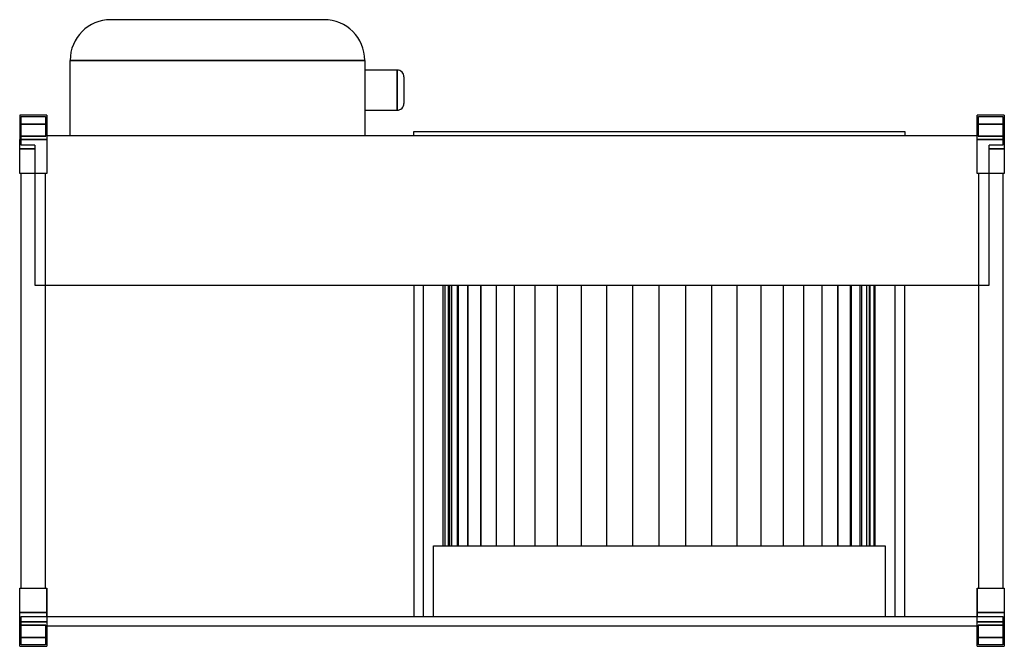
# Model space of a CAD drawing. Header units: millimetres. Extents: x -726 to 1, y -196 to 266.
import ezdxf

# ---------------------------------------------------------------- set-up
doc = ezdxf.new("R2010")
doc.units = ezdxf.units.MM
doc.layers.add('HIDDEN', color=7, linetype='Continuous')
doc.layers.add('THICK', color=7, linetype='Continuous')

msp = doc.modelspace()

# ---------------------------------------------------------------- linework, layer by layer
at = {"layer": 'HIDDEN'}
for p, q in [((-658.75, 266.5), (-658.75, 266.5)), ((-501.25, 266.5), (-501.25, 266.5)), ((-688.75, 236.5), (-471.25, 236.5)), ((-688.75, 236.5), (-688.75, 236.5)), ((-471.25, 236.5), (-471.25, 236.5)), ((-447.25, 214.53), (-447.25, 229.32)), ((-447.25, 214.53), (-447.25, 229.32)), ((-447.25, 229.32), (-447.25, 214.53)), ((-447.25, 199.72), (-447.25, 214.53)), ((-447.25, 199.72), (-447.25, 214.53)), ((-447.25, 214.53), (-447.25, 199.72)), ((-726, 196), (-726, 196)), ((-726, 196), (-726, 196)), ((-705.88, 189.5), (-726, 189.5)), ((-726, 189.5), (-705.88, 189.5)), ((-725, 195), (-706.88, 195)), ((-725, 174), (-725, 195)), ((-725, 195), (-725, 195)), ((-706.88, 195), (-706.88, 180.96)), ((-706.88, 195), (-706.88, 195)), ((-705.88, 196), (-705.88, 196)), ((-705.88, 196), (-705.88, 196)), ((-19.13, 196), (-19.13, 196)), ((-19.13, 189.5), (1, 189.5)), ((-19.13, 196), (-19.13, 196)), ((1, 189.5), (-19.13, 189.5)), ((-18.13, 195), (0, 195)), ((-18.13, 180.96), (-18.13, 195)), ((-18.13, 195), (-18.13, 195)), ((0, 195), (0, 174)), ((0, 195), (0, 195)), ((1, 196), (1, 196)), ((1, 196), (1, 196)), ((-726, 180.5), (-706.78, 180.5)), ((-706.78, 180.5), (-726, 180.5)), ((-726, 178), (-705.88, 178)), ((-706.88, 180.96), (-706.78, 180.96)), ((-706.88, 180.96), (-706.88, 180.96)), ((-706.78, 180.96), (-705.88, 180.96)), ((-706.78, 180.5), (-706.78, 180.96)), ((-706.78, 180.96), (-706.78, 180.96)), ((-706.78, 180.96), (-706.78, 180.96)), ((-705.88, 180.96), (-705.88, 180.96)), ((-705.88, 180.96), (-705.88, 180.96)), ((-705.88, 180.96), (-705.88, 180.96)), ((-705.88, 180.96), (-705.88, 180.96)), ((-688.75, 180.96), (-688.75, 180.96)), ((-471.25, 180.96), (-471.25, 180.96)), ((-19.13, 180.96), (-18.23, 180.96)), ((-19.13, 180.96), (-19.13, 180.96)), ((-19.13, 180.96), (-19.13, 180.96)), ((-19.13, 180.96), (-19.13, 180.96)), ((-19.13, 180.96), (-19.13, 180.96)), ((-19.13, 178), (1, 178)), ((-18.23, 180.96), (-18.13, 180.96)), ((-18.23, 180.5), (-18.23, 180.96)), ((-18.23, 180.96), (-18.23, 180.96)), ((-18.23, 180.5), (1, 180.5)), ((1, 180.5), (-18.23, 180.5)), ((-18.23, 180.96), (-18.23, 180.96)), ((-18.13, 180.96), (-18.13, 180.96)), ((-726, 171.1), (-714.88, 171.1)), ((-714.88, 171.1), (-726, 171.1)), ((-714.88, 171.1), (-726, 171.1)), ((-714.88, 174), (-725, 174)), ((-725, 174), (-725, 174)), ((-714.88, 174), (-714.88, 171.1)), ((-714.88, 174), (-714.88, 174)), ((-714.88, 171.1), (-714.88, 153)), ((-10.13, 174), (-10.13, 174)), ((-10.13, 171.1), (-10.13, 174)), ((0, 174), (-10.13, 174)), ((-10.13, 171.1), (1, 171.1)), ((1, 171.1), (-10.13, 171.1)), ((-10.13, 153), (-10.13, 171.1)), ((1, 171.1), (-10.13, 171.1)), ((0, 174), (0, 174)), ((-726, 153), (-726, 153)), ((-726, 153), (-726, 153)), ((-725, 153), (-725, 153)), ((-725, 153), (-725, 153)), ((-714.88, 153), (-714.88, 153)), ((-714.88, 153), (-714.88, 70.6)), ((-714.88, 153), (-714.88, 153)), ((-706.88, 153), (-706.88, 153)), ((-706.88, 153), (-706.88, 153)), ((-705.88, 153), (-705.88, 153)), ((-705.88, 153), (-705.88, 153)), ((-19.13, 153), (-19.13, 153)), ((-19.13, 153), (-19.13, 153)), ((-18.13, 153), (-18.13, 153)), ((-18.13, 153), (-18.13, 153)), ((-10.13, 153), (-10.13, 153)), ((-10.13, 70.6), (-10.13, 153)), ((-10.13, 153), (-10.13, 153)), ((0, 153), (0, 153)), ((0, 153), (0, 153)), ((1, 153), (1, 153)), ((1, 153), (1, 153)), ((-714.88, 70.6), (-714.88, 70.6)), ((-714.88, 70.6), (-10.13, 70.6)), ((-435, 70.6), (-435, -174)), ((-427.75, -174), (-427.75, 70.6)), ((-413.25, -121.8), (-413.25, 70.6)), ((-412.11, 70.6), (-412.11, -121.8)), ((-412.11, 70.6), (-412.11, -121.8)), ((-409.44, 70.6), (-409.44, -121.8)), ((-409.44, -121.8), (-409.44, 70.6)), ((-408.69, 70.6), (-408.69, -121.8)), ((-408.69, 70.6), (-408.69, -121.8)), ((-406.99, -121.8), (-406.99, 70.6)), ((-406.99, -121.8), (-406.99, 70.6)), ((-403.07, 70.6), (-403.07, -121.8)), ((-403.07, 70.6), (-403.07, -121.8)), ((-402.11, -121.8), (-402.11, 70.6)), ((-402.11, -121.8), (-402.11, 70.6)), ((-395.31, 70.6), (-395.31, -121.8)), ((-395.31, 70.6), (-395.31, -121.8)), ((-394.9, -121.8), (-394.9, 70.6)), ((-394.9, -121.8), (-394.9, 70.6)), ((-385.56, 70.6), (-385.56, -121.8)), ((-385.56, 70.6), (-385.56, -121.8)), ((-385.46, -121.8), (-385.46, 70.6)), ((-385.46, -121.8), (-385.46, 70.6)), ((-373.95, -121.8), (-373.95, 70.6)), ((-373.95, -121.8), (-373.95, 70.6)), ((-360.54, -121.8), (-360.54, 70.6)), ((-360.54, -121.8), (-360.54, 70.6)), ((-345.44, -121.8), (-345.44, 70.6)), ((-345.44, -121.8), (-345.44, 70.6)), ((-328.9, -121.8), (-328.9, 70.6)), ((-328.9, -121.8), (-328.9, 70.6)), ((-311.18, -121.8), (-311.18, 70.6)), ((-311.18, -121.8), (-311.18, 70.6)), ((-292.55, -121.8), (-292.55, 70.6)), ((-292.55, -121.8), (-292.55, 70.6)), ((-273.3, -121.8), (-273.3, 70.6)), ((-273.3, -121.8), (-273.3, 70.6)), ((-253.75, -121.8), (-253.75, 70.6)), ((-253.75, -121.8), (-253.75, 70.6)), ((-234.2, -121.8), (-234.2, 70.6)), ((-234.2, -121.8), (-234.2, 70.6)), ((-214.95, -121.8), (-214.95, 70.6)), ((-214.95, -121.8), (-214.95, 70.6)), ((-196.32, -121.8), (-196.32, 70.6)), ((-196.32, -121.8), (-196.32, 70.6)), ((-178.6, -121.8), (-178.6, 70.6)), ((-178.6, -121.8), (-178.6, 70.6)), ((-162.06, -121.8), (-162.06, 70.6)), ((-162.06, -121.8), (-162.06, 70.6)), ((-146.96, -121.8), (-146.96, 70.6)), ((-146.96, -121.8), (-146.96, 70.6)), ((-133.55, -121.8), (-133.55, 70.6)), ((-133.55, -121.8), (-133.55, 70.6)), ((-122.04, -121.8), (-122.04, 70.6)), ((-122.04, -121.8), (-122.04, 70.6)), ((-121.94, 70.6), (-121.94, -121.8)), ((-121.94, 70.6), (-121.94, -121.8)), ((-112.6, -121.8), (-112.6, 70.6)), ((-112.6, -121.8), (-112.6, 70.6)), ((-112.19, 70.6), (-112.19, -121.8)), ((-112.19, 70.6), (-112.19, -121.8)), ((-105.39, -121.8), (-105.39, 70.6)), ((-105.39, -121.8), (-105.39, 70.6)), ((-104.43, 70.6), (-104.43, -121.8)), ((-104.43, 70.6), (-104.43, -121.8)), ((-100.51, -121.8), (-100.51, 70.6)), ((-100.51, -121.8), (-100.51, 70.6)), ((-98.81, 70.6), (-98.81, -121.8)), ((-98.81, 70.6), (-98.81, -121.8)), ((-98.06, -121.8), (-98.06, 70.6)), ((-98.06, -121.8), (-98.06, 70.6)), ((-95.39, 70.6), (-95.39, -121.8)), ((-95.39, 70.6), (-95.39, -121.8)), ((-94.25, -121.8), (-94.25, 70.6)), ((-79.75, 70.6), (-79.75, -174)), ((-72.5, -174), (-72.5, 70.6)), ((-10.13, 70.6), (-10.13, 70.6)), ((-420.5, -121.8), (-87, -121.8)), ((-420.5, -174), (-420.5, -121.8)), ((-87, -121.8), (-87, -174)), ((-726, -153), (-726, -153)), ((-726, -153), (-726, -153)), ((-725, -153), (-725, -153)), ((-725, -153), (-725, -153)), ((-706.88, -153), (-706.88, -153)), ((-706.88, -153), (-706.88, -153)), ((-705.88, -174), (-705.88, -153)), ((-705.88, -153), (-705.88, -153)), ((-705.88, -153), (-705.88, -153)), ((-705.88, -153), (-705.88, -153)), ((-705.88, -153), (-705.88, -153)), ((-19.13, -153), (-19.13, -174)), ((-19.13, -153), (-19.13, -153)), ((-19.13, -153), (-19.13, -153)), ((-19.13, -153), (-19.13, -153)), ((-19.13, -153), (-19.13, -153)), ((-18.13, -153), (-18.13, -153)), ((-18.13, -153), (-18.13, -153)), ((0, -153), (0, -153)), ((0, -153), (0, -153)), ((1, -153), (1, -153)), ((1, -153), (1, -153)), ((-705.88, -171.1), (-726, -171.1)), ((-726, -171.1), (-705.88, -171.1)), ((-726, -171.1), (-705.88, -171.1)), ((-725, -174), (-725, -174)), ((-725, -174), (-705.88, -174)), ((-725, -195), (-725, -174)), ((-705.88, -174), (-19.13, -174)), ((-705.88, -174), (-705.88, -174)), ((-705.88, -174), (-705.88, -174)), ((1, -171.1), (-19.13, -171.1)), ((-19.13, -171.1), (1, -171.1)), ((-19.13, -174), (-19.13, -174)), ((-19.13, -174), (0, -174)), ((-19.13, -171.1), (1, -171.1)), ((-19.13, -174), (-19.13, -174)), ((0, -174), (0, -174)), ((0, -174), (0, -195)), ((-705.88, -178), (-726, -178)), ((-726, -180.5), (-706.78, -180.5)), ((-706.78, -180.5), (-726, -180.5)), ((-706.88, -180.96), (-706.88, -195)), ((-706.78, -180.96), (-706.88, -180.96)), ((-706.88, -180.96), (-706.88, -180.96)), ((-705.88, -180.96), (-706.78, -180.96)), ((-706.78, -180.96), (-706.78, -180.96)), ((-706.78, -180.96), (-706.78, -180.96)), ((-706.78, -180.96), (-706.78, -180.5)), ((-705.88, -180.96), (-705.88, -180.96)), ((-705.88, -180.96), (-705.88, -180.96)), ((-705.88, -180.96), (-705.88, -180.96)), ((-705.88, -180.96), (-705.88, -180.96)), ((-18.23, -180.96), (-19.13, -180.96)), ((-19.13, -180.96), (-19.13, -180.96)), ((-19.13, -180.96), (-19.13, -180.96)), ((1, -178), (-19.13, -178)), ((-19.13, -180.96), (-19.13, -180.96)), ((-19.13, -180.96), (-19.13, -180.96)), ((-18.23, -180.5), (1, -180.5)), ((1, -180.5), (-18.23, -180.5)), ((-18.23, -180.5), (-18.23, -180.96)), ((-18.13, -180.96), (-18.23, -180.96)), ((-18.23, -180.96), (-18.23, -180.96)), ((-18.23, -180.96), (-18.23, -180.96)), ((-18.13, -180.96), (-18.13, -180.96)), ((-18.13, -195), (-18.13, -180.96)), ((-705.88, -189.5), (-726, -189.5)), ((-726, -189.5), (-705.88, -189.5)), ((-726, -196), (-726, -196)), ((-726, -196), (-726, -196)), ((-725, -195), (-725, -195)), ((-706.88, -195), (-725, -195)), ((-706.88, -195), (-706.88, -195)), ((-705.88, -196), (-705.88, -196)), ((-705.88, -196), (-705.88, -196)), ((1, -189.5), (-19.13, -189.5)), ((-19.13, -196), (-19.13, -196)), ((-19.13, -189.5), (1, -189.5)), ((-19.13, -196), (-19.13, -196)), ((-18.13, -195), (-18.13, -195)), ((0, -195), (-18.13, -195)), ((0, -195), (0, -195)), ((1, -196), (1, -196)), ((1, -196), (1, -196))]:
    msp.add_line(p, q, dxfattribs=at)
at = {"layer": 'THICK'}
for p, q in [((-501.25, 266.5), (-658.75, 266.5)), ((-688.75, 180.96), (-688.75, 236.5)), ((-471.25, 236.5), (-688.75, 236.5)), ((-471.25, 236.5), (-471.25, 180.96)), ((-447.25, 229.32), (-471.25, 229.32)), ((-447.25, 229.32), (-447.25, 214.53)), ((-442.25, 224.32), (-442.25, 214.53)), ((-447.25, 214.53), (-447.25, 199.72)), ((-442.25, 214.53), (-442.25, 204.72)), ((-471.25, 199.72), (-447.25, 199.72)), ((-705.88, 196), (-726, 196)), ((-726, 196), (-726, 178)), ((-705.88, 196), (-705.88, 178)), ((-19.13, 178), (-19.13, 196)), ((1, 196), (-19.13, 196)), ((1, 196), (1, 178)), ((-435, 183.96), (-72.5, 183.96)), ((-435, 180.96), (-435, 183.96)), ((-72.5, 183.96), (-72.5, 180.96)), ((-705.88, 178), (-726, 178)), ((-726, 153), (-726, 178)), ((-705.88, 180.96), (-19.13, 180.96)), ((-705.88, 178), (-705.88, 153)), ((-19.13, 153), (-19.13, 178)), ((1, 178), (-19.13, 178)), ((1, 178), (1, 153)), ((-705.88, 153), (-726, 153)), ((-725, -153), (-725, 153)), ((-706.88, -153), (-706.88, 153)), ((1, 153), (-19.13, 153)), ((-18.13, 153), (-18.13, -153)), ((0, 153), (0, -153)), ((-726, -178), (-726, -153)), ((-726, -153), (-705.88, -153)), ((-705.88, -153), (-705.88, -178)), ((-19.13, -153), (1, -153)), ((-19.13, -178), (-19.13, -153)), ((1, -153), (1, -178)), ((-726, -178), (-705.88, -178)), ((-726, -196), (-726, -178)), ((-705.88, -178), (-705.88, -196)), ((-705.88, -180.96), (-19.13, -180.96)), ((-19.13, -178), (1, -178)), ((-19.13, -196), (-19.13, -178)), ((1, -178), (1, -196)), ((-726, -196), (-705.88, -196)), ((-19.13, -196), (1, -196))]:
    msp.add_line(p, q, dxfattribs=at)
for centre, start, end in [((-447.25, 224.32), 359.99994, 89.99998), ((-447.25, 204.72), 270.00002, 0.00006)]:
    msp.add_arc(centre, 5, start, end, dxfattribs=at)
for centre, major_axis in [((-658.75, 236.5), (-30, 0)), ((-501.25, 236.5), (0, 30))]:
    msp.add_ellipse(centre, major_axis=major_axis, ratio=1, start_param=-1.570796, end_param=0, dxfattribs=at)

doc.saveas('drawing.dxf')
